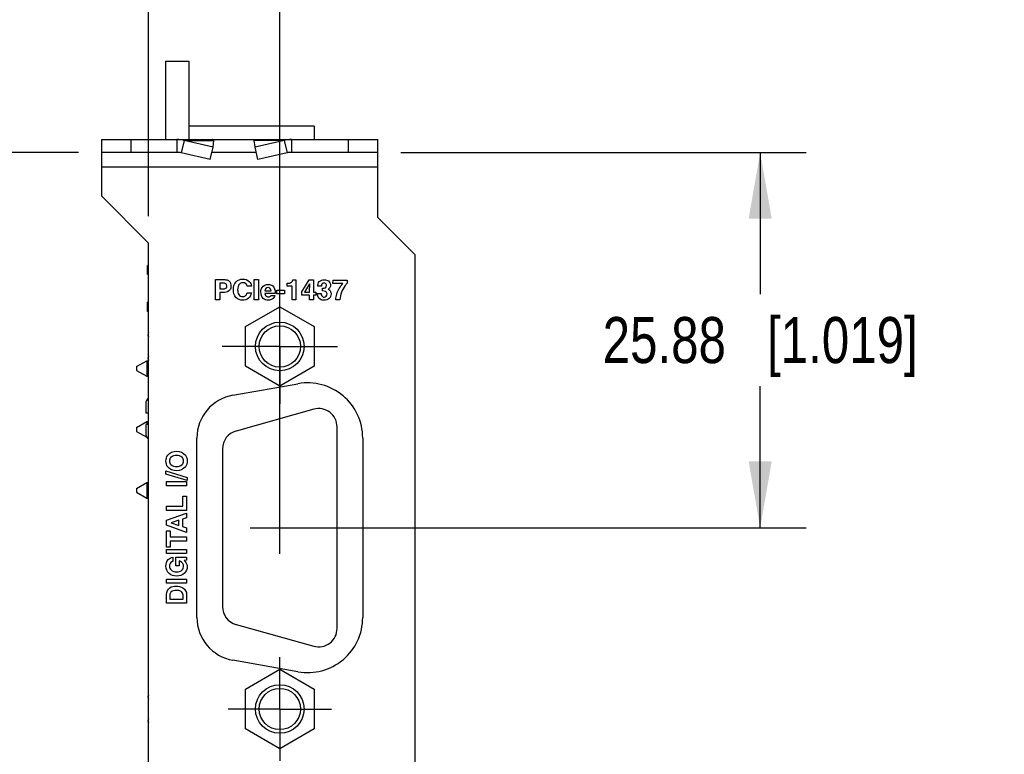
# Model space of a CAD drawing. Header units: inches. Extents: x 0 to 22, y 0 to 17.
# Tile 7 of 17: x 6.2 to 8.9, y 10.6 to 12.6. Entities that reach past the tile are written whole.
import ezdxf

# ---------------------------------------------------------------- set-up
doc = ezdxf.new("R2010")
doc.units = ezdxf.units.IN
doc.header["$LTSCALE"] = 1.21
doc.header["$MEASUREMENT"] = 0
doc.linetypes.add('CENTER', pattern=[0.6, 0.375, -0.075, 0.075, -0.075])
doc.layers.get('0').update_dxf_attribs({"linetype": 'CONTINUOUS'})
for name, color, linetype in [('02___PRT_ALL_AXES', 7, 'CONTINUOUS'), ('DEFAULT_1', 7, 'CENTER'), ('DIMENSIONS', 7, 'CONTINUOUS')]:
    doc.layers.add(name, color=color, linetype=linetype)
doc.styles.get("Standard").update_dxf_attribs({"font": 'txt', "width": 0.8})
doc.dimstyles.new('DIMSTYLE_1', dxfattribs={"dimtxt": 0.125, "dimasz": 0.18, "dimexe": 0.125, "dimexo": 0.0625, "dimgap": 0.0625, "dimtad": 0, "dimtih": 1, "dimtoh": 1, "dimzin": 0, "dimdsep": 46, "dimtxsty": 'STANDARD', "dimblk": '_FILLED', "dimblk1": '_FILLED', "dimblk2": '_FILLED', "dimcen": 0.09, "dimazin": 0, "dimtp": 0.01, "dimtm": 0.01, "dimtfac": 1, "dimtofl": 0, "dimtmove": 0, "dimatfit": 3, "dimldrblk": '_FILLED', "dimfxl": 1, "dimtolj": 1, "dimtzin": 0, "dimarcsym": 0})
doc.dimstyles.new('DIMSTYLE_2', dxfattribs={"dimtxt": 0.125, "dimasz": 0.18, "dimexe": 0.125, "dimexo": 0.0625, "dimgap": 0.0625, "dimtad": 0, "dimtih": 1, "dimtoh": 1, "dimzin": 0, "dimdsep": 46, "dimtxsty": 'STANDARD', "dimblk": '_FILLED', "dimblk1": '_FILLED', "dimblk2": '_FILLED', "dimcen": 0.09, "dimazin": 0, "dimtp": 0.01, "dimtm": 0.01, "dimtfac": 1, "dimtofl": 0, "dimtmove": 0, "dimatfit": 3, "dimldrblk": '_FILLED', "dimfxl": 1, "dimtolj": 1, "dimtzin": 0, "dimarcsym": 0})

# ---------------------------------------------------------------- blocks, each defined once
blk = doc.blocks.new('_FILLED')
at = {"color": 0, "linetype": 'BYBLOCK'}
blk.add_solid([(0, 0), (-1, 0.174), (-1, -0.174)], dxfattribs=at)
blk = doc.blocks.new('*D0')
at = {"layer": 'DIMENSIONS', "color": 2, "linetype": 'CONTINUOUS'}
for p, q in [((6.3975, 12.2594), (3.8411, 12.2594)), ((3.9661, 12.2594), (3.9661, 10.2779)), ((3.9661, 8.0464), (3.9661, 9.8404)), ((6.668, 8.0464), (3.8411, 8.0464))]:
    blk.add_line(p, q, dxfattribs=at)
at = {"layer": 'DIMENSIONS', "color": 2, "linetype": 'CONTINUOUS', "xscale": 0.18, "yscale": 0.18, "zscale": 0.18}
for p, rotation in [((3.9661, 12.2594), 90), ((3.9661, 8.0464), 270)]:
    blk.add_blockref('_FILLED', p, dxfattribs=dict(at, rotation=rotation))
at = {"layer": 'DIMENSIONS', "color": 2, "linetype": 'CONTINUOUS', "insert": (3.9161, 10.2154), "char_height": 0.125, "width": 0.7, "attachment_point": 2, "line_spacing_factor": 0.9}
blk.add_mtext('107.01\\P[4.213]', dxfattribs=at)
blk = doc.blocks.new('*D1')
at = {"layer": 'DIMENSIONS', "color": 2, "linetype": 'CONTINUOUS'}
for p, q in [((6.588, 12.0864), (6.588, 13.3824)), ((6.944, 11.1699), (6.944, 13.3824)), ((6.588, 13.2574), (6.0734, 13.2574)), ((6.944, 13.2574), (7.304, 13.2574))]:
    blk.add_line(p, q, dxfattribs=at)
at = {"layer": 'DIMENSIONS', "color": 2, "linetype": 'CONTINUOUS', "xscale": 0.18, "yscale": 0.18, "zscale": 0.18}
blk.add_blockref('_FILLED', (6.588, 13.2574), dxfattribs=at)
at = {"layer": 'DIMENSIONS', "color": 2, "linetype": 'CONTINUOUS', "xscale": 0.18, "yscale": 0.18, "zscale": 0.18, "rotation": 180}
blk.add_blockref('_FILLED', (6.944, 13.2574), dxfattribs=at)
at = {"layer": 'DIMENSIONS', "color": 2, "linetype": 'CONTINUOUS', "insert": (6.0109, 13.3199), "char_height": 0.125, "width": 1.125, "attachment_point": 3, "line_spacing_factor": 0.9}
blk.add_mtext('9.04{\\ftxt.shx;\\W1.000000;\\H0.125000; }[.356]', dxfattribs=at)
blk = doc.blocks.new('*D5')
at = {"layer": 'DIMENSIONS', "color": 2, "linetype": 'CONTINUOUS'}
for p, q in [((7.2725, 12.2594), (8.3726, 12.2594)), ((8.2476, 12.2594), (8.2476, 11.875)), ((8.2476, 11.2406), (8.2476, 11.625)), ((6.8639, 11.2406), (8.3726, 11.2406))]:
    blk.add_line(p, q, dxfattribs=at)
at = {"layer": 'DIMENSIONS', "color": 2, "linetype": 'CONTINUOUS', "xscale": 0.18, "yscale": 0.18, "zscale": 0.18}
for p, rotation in [((8.2476, 12.2594), 90), ((8.2476, 11.2406), 270)]:
    blk.add_blockref('_FILLED', p, dxfattribs=dict(at, rotation=rotation))
at = {"layer": 'DIMENSIONS', "color": 2, "linetype": 'CONTINUOUS', "insert": (8.2476, 11.8125), "char_height": 0.125, "width": 1.325, "attachment_point": 2, "line_spacing_factor": 0.9}
blk.add_mtext('25.88{\\ftxt.shx;\\W1.000000;\\H0.125000; }[1.019]', dxfattribs=at)
blk = doc.blocks.new('*D6')
at = {"layer": 'DIMENSIONS', "color": 2, "linetype": 'CONTINUOUS'}
for p, q in [((6.3975, 12.2594), (5.6581, 12.2594)), ((5.7831, 12.2594), (5.7831, 11.2337)), ((5.7831, 9.958), (5.7831, 10.7962)), ((6.7559, 9.958), (5.6581, 9.958))]:
    blk.add_line(p, q, dxfattribs=at)
at = {"layer": 'DIMENSIONS', "color": 2, "linetype": 'CONTINUOUS', "xscale": 0.18, "yscale": 0.18, "zscale": 0.18}
for p, rotation in [((5.7831, 12.2594), 90), ((5.7831, 9.958), 270)]:
    blk.add_blockref('_FILLED', p, dxfattribs=dict(at, rotation=rotation))
at = {"layer": 'DIMENSIONS', "color": 2, "linetype": 'CONTINUOUS', "insert": (5.6831, 11.1712), "char_height": 0.125, "width": 0.7, "attachment_point": 2, "line_spacing_factor": 0.9}
blk.add_mtext('58.46\\P[2.301]', dxfattribs=at)
blk = doc.blocks.new('*D7')
at = {"layer": 'DIMENSIONS', "color": 2, "linetype": 'CONTINUOUS'}
for p, q in [((6.3975, 12.2594), (4.8202, 12.2594)), ((4.9452, 12.2594), (4.9452, 10.653)), ((4.9452, 8.7966), (4.9452, 10.2155)), ((6.8145, 8.7966), (4.8202, 8.7966))]:
    blk.add_line(p, q, dxfattribs=at)
at = {"layer": 'DIMENSIONS', "color": 2, "linetype": 'CONTINUOUS', "xscale": 0.18, "yscale": 0.18, "zscale": 0.18}
for p, rotation in [((4.9452, 12.2594), 90), ((4.9452, 8.7966), 270)]:
    blk.add_blockref('_FILLED', p, dxfattribs=dict(at, rotation=rotation))
at = {"layer": 'DIMENSIONS', "color": 2, "linetype": 'CONTINUOUS', "insert": (4.8452, 10.5905), "char_height": 0.125, "width": 0.7, "attachment_point": 2, "line_spacing_factor": 0.9}
blk.add_mtext('87.96\\P[3.463]', dxfattribs=at)

msp = doc.modelspace()

# ---------------------------------------------------------------- linework, layer by layer
at = {"color": 7, "linetype": 'CONTINUOUS'}
for p, q in [((6.6341, 12.5074), (6.6341, 12.2944)), ((6.6341, 12.5074), (6.697, 12.5074)), ((6.697, 12.5074), (6.697, 12.2944)), ((7.037, 12.3303), (6.697, 12.3303)), ((7.037, 12.3303), (7.037, 12.2944)), ((6.46, 12.2944), (6.46, 12.2594)), ((6.46, 12.2944), (7.21, 12.2944)), ((6.54, 12.2944), (6.54, 12.2594)), ((6.6648, 12.2944), (6.6648, 12.2594)), ((6.684, 12.2921), (6.6761, 12.2583)), ((6.684, 12.2921), (6.7653, 12.2921)), ((6.7632, 12.2738), (6.684, 12.2921)), ((6.7632, 12.2738), (6.7653, 12.2921)), ((6.8769, 12.2738), (6.8748, 12.2921)), ((6.9561, 12.2921), (6.8748, 12.2921)), ((6.9561, 12.2921), (6.8769, 12.2738)), ((6.9561, 12.2921), (6.964, 12.2583)), ((6.9753, 12.2944), (6.9753, 12.2594)), ((7.13, 12.2594), (7.13, 12.2944)), ((7.21, 12.2594), (7.21, 12.2944)), ((6.7553, 12.24), (6.7632, 12.2738)), ((6.8847, 12.24), (6.8769, 12.2738)), ((6.585, 11.9278), (6.585, 11.9528)), ((6.588, 11.9528), (6.585, 11.9528)), ((6.588, 11.9278), (6.585, 11.9278)), ((6.585, 11.8278), (6.585, 11.8528)), ((6.588, 11.8528), (6.585, 11.8528)), ((6.8505, 11.7866), (6.944, 11.8406)), ((6.944, 11.8406), (7.0375, 11.7866)), ((6.588, 11.8278), (6.585, 11.8278)), ((6.8505, 11.6787), (6.8505, 11.7866)), ((7.0375, 11.7866), (7.0375, 11.6787)), ((6.5868, 11.7112), (6.588, 11.7124)), ((6.5868, 11.7112), (6.5868, 11.7038)), ((6.5553, 11.6781), (6.5829, 11.6939)), ((6.5553, 11.6781), (6.5553, 11.6675)), ((6.5829, 11.6939), (6.5829, 11.6517)), ((6.5829, 11.6939), (6.588, 11.6939)), ((6.5868, 11.6976), (6.5868, 11.6939)), ((6.944, 11.6247), (6.8505, 11.6787)), ((7.0375, 11.6787), (6.944, 11.6247)), ((6.5553, 11.6675), (6.5829, 11.6517)), ((6.5829, 11.6517), (6.588, 11.6517)), ((6.5868, 11.6517), (6.5868, 11.6344)), ((6.588, 11.6332), (6.5868, 11.6344)), ((6.58, 11.5775), (6.58, 11.5527)), ((6.58, 11.5527), (6.588, 11.5527)), ((6.5553, 11.5128), (6.5829, 11.5285)), ((6.58, 11.5212), (6.58, 11.4964)), ((6.588, 11.5212), (6.58, 11.5212)), ((6.5829, 11.5285), (6.5829, 11.5212)), ((6.5829, 11.5285), (6.588, 11.5285)), ((6.5553, 11.5128), (6.5553, 11.5021)), ((6.5553, 11.5021), (6.5828, 11.4864)), ((6.5553, 11.3474), (6.5829, 11.3631)), ((6.5829, 11.3631), (6.5829, 11.321)), ((6.5829, 11.3631), (6.588, 11.3631)), ((6.5868, 11.3805), (6.588, 11.3817)), ((6.5868, 11.3805), (6.5868, 11.3631)), ((6.5553, 11.3474), (6.5553, 11.3368)), ((6.5553, 11.3368), (6.5829, 11.321)), ((6.5829, 11.321), (6.588, 11.321)), ((6.5868, 11.321), (6.5868, 11.3037)), ((6.588, 11.3025), (6.5868, 11.3037)), ((6.8505, 10.8026), (6.944, 10.8566)), ((6.944, 10.8566), (7.0375, 10.8026)), ((6.8505, 10.6947), (6.8505, 10.8026)), ((7.0375, 10.8026), (7.0375, 10.6947)), ((6.944, 10.6407), (6.8505, 10.6947)), ((7.0375, 10.6947), (6.944, 10.6407))]:
    msp.add_line(p, q, dxfattribs=at)
at = {"color": 3, "linetype": 'CONTINUOUS'}
for p, q in [((6.46, 12.2594), (6.46, 12.1414)), ((6.6648, 12.2594), (6.46, 12.2594)), ((6.7553, 12.24), (6.6761, 12.2583)), ((6.88, 12.2594), (6.76, 12.2594)), ((6.964, 12.2583), (6.8847, 12.24)), ((7.21, 12.2594), (6.9753, 12.2594)), ((7.21, 12.0824), (7.21, 12.2594)), ((7.21, 12.2194), (6.46, 12.2194)), ((6.588, 12.0134), (6.46, 12.1414)), ((7.21, 12.0824), (7.31, 11.9824)), ((6.588, 7.9305), (6.588, 12.0134)), ((7.31, 11.9824), (7.31, 7.9305)), ((6.8166, 11.6005), (6.9933, 11.6316)), ((6.719, 10.9971), (6.719, 11.4841)), ((7.169, 11.4841), (7.169, 10.9971)), ((6.9933, 10.8497), (6.8166, 10.8808))]:
    msp.add_line(p, q, dxfattribs=at)
at = {"color": 40, "linetype": 'CONTINUOUS'}
for p, q in [((6.7694, 11.8594), (6.7694, 11.9142)), ((6.7694, 11.9142), (6.7945, 11.9142)), ((6.7809, 11.9048), (6.7809, 11.8887)), ((6.79, 11.9048), (6.7809, 11.9048)), ((6.8668, 11.8963), (6.8553, 11.8963)), ((6.8746, 11.8594), (6.8746, 11.9142)), ((6.8746, 11.9142), (6.8861, 11.9142)), ((6.8861, 11.9142), (6.8861, 11.8594)), ((6.9642, 11.8967), (6.9642, 11.9042)), ((6.9642, 11.9042), (6.9657, 11.9042)), ((6.9771, 11.8967), (6.9642, 11.8967)), ((6.9771, 11.8594), (6.9771, 11.8967)), ((6.979, 11.9136), (6.9877, 11.9136)), ((6.9877, 11.9136), (6.9877, 11.8594)), ((7.0034, 11.8806), (7.0233, 11.9136)), ((7.0249, 11.903), (7.0113, 11.8797)), ((7.0233, 11.9136), (7.0355, 11.9136)), ((7.0248, 11.8797), (7.025, 11.903)), ((7.0355, 11.9136), (7.0355, 11.8797)), ((7.0567, 11.8962), (7.0468, 11.8962)), ((7.0601, 11.8832), (7.0601, 11.8908)), ((7.0601, 11.8908), (7.0618, 11.8908)), ((7.0882, 11.9032), (7.0884, 11.9127)), ((7.1152, 11.9032), (7.0882, 11.9032)), ((7.0884, 11.9127), (7.1266, 11.9127)), ((7.1266, 11.9127), (7.1266, 11.9044)), ((6.7809, 11.8887), (6.7915, 11.8887)), ((6.7809, 11.8792), (6.7809, 11.8594)), ((6.794, 11.8792), (6.7809, 11.8792)), ((6.8553, 11.8782), (6.8668, 11.8782)), ((6.9313, 11.8768), (6.9034, 11.8768)), ((6.9037, 11.8838), (6.9203, 11.8838)), ((6.9198, 11.8713), (6.9308, 11.8713)), ((6.9313, 11.8787), (6.9313, 11.8768)), ((6.9355, 11.8758), (6.9355, 11.8858)), ((6.9355, 11.8858), (6.9568, 11.8858)), ((6.9568, 11.8758), (6.9355, 11.8758)), ((6.9568, 11.8858), (6.9568, 11.8758)), ((7.0034, 11.8714), (7.0034, 11.8806)), ((7.0248, 11.8714), (7.0034, 11.8714)), ((7.0113, 11.8797), (7.0248, 11.8797)), ((7.0248, 11.8594), (7.0248, 11.8714)), ((7.0355, 11.8797), (7.0415, 11.8797)), ((7.0355, 11.8714), (7.0355, 11.8594)), ((7.0415, 11.8714), (7.0355, 11.8714)), ((7.0415, 11.8797), (7.0415, 11.8714)), ((7.0459, 11.8761), (7.0564, 11.8761)), ((6.7809, 11.8594), (6.7694, 11.8594)), ((6.8861, 11.8594), (6.8746, 11.8594)), ((6.9877, 11.8594), (6.9771, 11.8594)), ((7.0355, 11.8594), (7.0248, 11.8594)), ((7.1068, 11.8594), (7.0959, 11.8594)), ((6.6349, 11.3857), (6.6349, 11.3946)), ((6.6349, 11.3946), (6.6926, 11.3773)), ((6.6926, 11.3684), (6.6349, 11.3857)), ((6.6363, 11.3545), (6.6363, 11.366)), ((6.6363, 11.366), (6.6911, 11.366)), ((6.6911, 11.366), (6.6911, 11.3545)), ((6.6926, 11.3773), (6.6926, 11.3684)), ((6.6911, 11.3545), (6.6363, 11.3545)), ((6.6812, 11.299), (6.6812, 11.3262)), ((6.6812, 11.3262), (6.6911, 11.3262)), ((6.6911, 11.3262), (6.6911, 11.2875)), ((6.6363, 11.2875), (6.6363, 11.299)), ((6.6363, 11.299), (6.6812, 11.299)), ((6.6911, 11.2875), (6.6363, 11.2875)), ((6.6363, 11.2608), (6.6911, 11.2801)), ((6.6911, 11.2801), (6.6911, 11.2677)), ((6.6363, 11.2476), (6.6363, 11.2608)), ((6.6704, 11.261), (6.6487, 11.2542)), ((6.6487, 11.254), (6.6704, 11.247)), ((6.6704, 11.247), (6.6704, 11.261)), ((6.6911, 11.2677), (6.6798, 11.2642)), ((6.6798, 11.2642), (6.6798, 11.244)), ((6.6911, 11.2281), (6.6363, 11.2476)), ((6.6363, 11.1878), (6.6363, 11.2324)), ((6.6363, 11.2324), (6.646, 11.2324)), ((6.646, 11.2324), (6.646, 11.2158)), ((6.6798, 11.244), (6.6911, 11.2402)), ((6.6911, 11.2402), (6.6911, 11.2281)), ((6.646, 11.2158), (6.6911, 11.2158)), ((6.646, 11.2044), (6.646, 11.1878)), ((6.6911, 11.2044), (6.646, 11.2044)), ((6.6911, 11.2158), (6.6911, 11.2044)), ((6.646, 11.1878), (6.6363, 11.1878)), ((6.6363, 11.1704), (6.6363, 11.1819)), ((6.6363, 11.1819), (6.6911, 11.1819)), ((6.6911, 11.1704), (6.6363, 11.1704)), ((6.6911, 11.1819), (6.6911, 11.1704)), ((6.6534, 11.1603), (6.6534, 11.1488)), ((6.6616, 11.1376), (6.6616, 11.1605)), ((6.6616, 11.1605), (6.6911, 11.1605)), ((6.6708, 11.1504), (6.6708, 11.1376)), ((6.6911, 11.1529), (6.6843, 11.1517)), ((6.6911, 11.1605), (6.6911, 11.1529)), ((6.6708, 11.1376), (6.6616, 11.1376)), ((6.6363, 11.0898), (6.6363, 11.1012)), ((6.6363, 11.1012), (6.6911, 11.1012)), ((6.6911, 11.0898), (6.6363, 11.0898)), ((6.6911, 11.1012), (6.6911, 11.0898)), ((6.6363, 11.0355), (6.6363, 11.0597)), ((6.6911, 11.0355), (6.6363, 11.0355)), ((6.6458, 11.0577), (6.6458, 11.0467)), ((6.6458, 11.0467), (6.6817, 11.0467)), ((6.6817, 11.0467), (6.6817, 11.0579)), ((6.6911, 11.0593), (6.6911, 11.0355))]:
    msp.add_line(p, q, dxfattribs=at)
at = {"color": 7, "linetype": 'CONTINUOUS'}
for centre, radius in [((6.944, 11.7326), 0.066), ((6.944, 11.7326), 0.056), ((6.944, 10.7486), 0.066), ((6.944, 10.7486), 0.056)]:
    msp.add_circle(centre, radius, dxfattribs=at)
for centre, radius, start, end in [((6.6647, 12.2159), 0.0785, 75.8426, 89.9777), ((6.9753, 12.2159), 0.0785, 90.0223, 104.1574), ((6.5962, 11.7646), 0.01, 145.8617, 214.8516), ((6.5962, 11.7006), 0.01, 145.1484, 214.1383), ((6.5997, 11.5775), 0.0197, 126.5914, 180), ((6.5997, 11.4964), 0.0197, 180, 233.4086), ((6.5962, 10.7806), 0.01, 145.8617, 214.8516), ((6.5962, 10.7166), 0.01, 145.1484, 214.1383)]:
    msp.add_arc(centre, radius, start, end, dxfattribs=at)
at = {"color": 3, "linetype": 'CONTINUOUS'}
for centre, radius, start, end in [((6.6648, 12.2049), 0.0545, 77.9926, 89.992), ((6.9753, 12.2049), 0.0545, 90.008, 102.0074), ((7.0193, 11.4841), 0.1497, 0, 100), ((6.8372, 11.4841), 0.1181, 100, 180), ((6.8372, 10.9971), 0.1181, 180, 260), ((7.0193, 10.9971), 0.1497, 260, 360)]:
    msp.add_arc(centre, radius, start, end, dxfattribs=at)
at = {"color": 7, "linetype": 'CONTINUOUS'}
for points in [[(6.7653, 12.2921), (6.7649, 12.2924), (6.7641, 12.2931), (6.7628, 12.2939), (6.7614, 12.2943), (6.7605, 12.2944), (6.76, 12.2944)], [(6.8748, 12.2921), (6.8752, 12.2924), (6.876, 12.2931), (6.8773, 12.2939), (6.8787, 12.2943), (6.8796, 12.2944), (6.88, 12.2944)]]:
    msp.add_open_spline(points, degree=3, knots=[0, 0, 0, 0, 0.275973, 0.530406, 0.769315, 1, 1, 1, 1], dxfattribs=at)
at = {"color": 40, "linetype": 'CONTINUOUS'}
for points, knots in [([(6.8, 11.8972), (6.8, 11.8993), (6.7982, 11.9046), (6.7926, 11.9048), (6.79, 11.9048)], [0, 0, 0, 0, 0.441637, 1, 1, 1, 1]), ([(6.7915, 11.8887), (6.7942, 11.8887), (6.7997, 11.8905), (6.8, 11.8954), (6.8, 11.8972)], [0, 0, 0, 0, 0.607452, 1, 1, 1, 1]), ([(6.8115, 11.8967), (6.8115, 11.893), (6.8091, 11.8835), (6.7993, 11.8792), (6.794, 11.8792)], [0, 0, 0, 0, 0.411523, 1, 1, 1, 1]), ([(6.7945, 11.9142), (6.7989, 11.9142), (6.8088, 11.9111), (6.8115, 11.9012), (6.8115, 11.8967)], [0, 0, 0, 0, 0.495712, 1, 1, 1, 1]), ([(6.818, 11.8867), (6.818, 11.8944), (6.8216, 11.91), (6.8367, 11.9157), (6.8431, 11.9157)], [0, 0, 0, 0, 0.541886, 1, 1, 1, 1]), ([(6.8432, 11.9057), (6.84, 11.9057), (6.8311, 11.9018), (6.8296, 11.892), (6.8296, 11.8866)], [0, 0, 0, 0, 0.37402, 1, 1, 1, 1]), ([(6.8431, 11.9157), (6.8495, 11.9157), (6.8614, 11.912), (6.8664, 11.9009), (6.8668, 11.8963)], [0, 0, 0, 0, 0.574774, 1, 1, 1, 1]), ([(6.8553, 11.8963), (6.8547, 11.8984), (6.8528, 11.904), (6.8465, 11.9057), (6.8432, 11.9057)], [0, 0, 0, 0, 0.400097, 1, 1, 1, 1]), ([(6.8927, 11.8806), (6.8927, 11.8847), (6.8946, 11.8957), (6.9061, 11.9011), (6.9122, 11.9011)], [0, 0, 0, 0, 0.403561, 1, 1, 1, 1]), ([(6.9121, 11.8923), (6.91, 11.8923), (6.9052, 11.8907), (6.904, 11.886), (6.9037, 11.8838)], [0, 0, 0, 0, 0.480774, 1, 1, 1, 1]), ([(6.9203, 11.8838), (6.9201, 11.8862), (6.9184, 11.8909), (6.9139, 11.8923), (6.9121, 11.8923)], [0, 0, 0, 0, 0.574208, 1, 1, 1, 1]), ([(6.9122, 11.9011), (6.9166, 11.9011), (6.9284, 11.8978), (6.9313, 11.8852), (6.9313, 11.8787)], [0, 0, 0, 0, 0.406998, 1, 1, 1, 1]), ([(6.9657, 11.9042), (6.9693, 11.9042), (6.9761, 11.9053), (6.9788, 11.9113), (6.979, 11.9136)], [0, 0, 0, 0, 0.614496, 1, 1, 1, 1]), ([(7.0468, 11.8962), (7.0468, 11.9006), (7.0496, 11.9109), (7.06, 11.9136), (7.0648, 11.9136)], [0, 0, 0, 0, 0.479163, 1, 1, 1, 1]), ([(7.0641, 11.9051), (7.0616, 11.9051), (7.0569, 11.9025), (7.0567, 11.898), (7.0567, 11.8962)], [0, 0, 0, 0, 0.586642, 1, 1, 1, 1]), ([(7.0618, 11.8908), (7.0637, 11.8908), (7.0685, 11.8908), (7.0709, 11.8957), (7.0709, 11.8981)], [0, 0, 0, 0, 0.450501, 1, 1, 1, 1]), ([(7.0709, 11.8981), (7.0709, 11.8988), (7.0706, 11.9022), (7.0668, 11.9051), (7.0641, 11.9051)], [0, 0, 0, 0, 0.189753, 1, 1, 1, 1]), ([(7.0648, 11.9136), (7.0686, 11.9136), (7.0775, 11.9118), (7.0815, 11.9029), (7.0815, 11.8985)], [0, 0, 0, 0, 0.468489, 1, 1, 1, 1]), ([(7.0815, 11.8985), (7.0815, 11.8972), (7.081, 11.893), (7.0777, 11.8894), (7.075, 11.8882)], [0, 0, 0, 0, 0.299733, 1, 1, 1, 1]), ([(7.0959, 11.8594), (7.0961, 11.8646), (7.0993, 11.8806), (7.1077, 11.8952), (7.1152, 11.9032)], [0, 0, 0, 0, 0.321093, 1, 1, 1, 1]), ([(7.1266, 11.9044), (7.1248, 11.9025), (7.1142, 11.8898), (7.1076, 11.8733), (7.1068, 11.8594)], [0, 0, 0, 0, 0.16096, 1, 1, 1, 1]), ([(6.843, 11.858), (6.8365, 11.858), (6.8213, 11.8635), (6.818, 11.8792), (6.818, 11.8867)], [0, 0, 0, 0, 0.461886, 1, 1, 1, 1]), ([(6.8296, 11.8866), (6.8296, 11.8821), (6.8305, 11.873), (6.8393, 11.8679), (6.8432, 11.8679)], [0, 0, 0, 0, 0.530798, 1, 1, 1, 1]), ([(6.8668, 11.8782), (6.8658, 11.8728), (6.8608, 11.8615), (6.8487, 11.858), (6.843, 11.858)], [0, 0, 0, 0, 0.489461, 1, 1, 1, 1]), ([(6.8432, 11.8679), (6.846, 11.8679), (6.8521, 11.8696), (6.8548, 11.8753), (6.8553, 11.8782)], [0, 0, 0, 0, 0.488637, 1, 1, 1, 1]), ([(6.913, 11.8584), (6.9079, 11.8584), (6.8953, 11.8614), (6.8927, 11.8745), (6.8927, 11.8806)], [0, 0, 0, 0, 0.453501, 1, 1, 1, 1]), ([(6.9034, 11.8768), (6.9036, 11.8747), (6.9043, 11.8693), (6.91, 11.8669), (6.913, 11.8669)], [0, 0, 0, 0, 0.418977, 1, 1, 1, 1]), ([(6.9308, 11.8713), (6.9297, 11.8673), (6.9247, 11.8602), (6.9166, 11.8584), (6.913, 11.8584)], [0, 0, 0, 0, 0.536348, 1, 1, 1, 1]), ([(7.0648, 11.858), (7.0609, 11.858), (7.0505, 11.8594), (7.0459, 11.8704), (7.0459, 11.8761)], [0, 0, 0, 0, 0.404999, 1, 1, 1, 1]), ([(7.0563, 11.876), (7.0563, 11.874), (7.0568, 11.8692), (7.0617, 11.8665), (7.0642, 11.8665)], [0, 0, 0, 0, 0.439831, 1, 1, 1, 1]), ([(7.0722, 11.8755), (7.0722, 11.8781), (7.0685, 11.8836), (7.0628, 11.8832), (7.0601, 11.8832)], [0, 0, 0, 0, 0.495489, 1, 1, 1, 1]), ([(7.0642, 11.8665), (7.0662, 11.8665), (7.0709, 11.8682), (7.0722, 11.8731), (7.0722, 11.8755)], [0, 0, 0, 0, 0.457615, 1, 1, 1, 1]), ([(7.0832, 11.8755), (7.0832, 11.8709), (7.0795, 11.861), (7.0695, 11.858), (7.0648, 11.858)], [0, 0, 0, 0, 0.489043, 1, 1, 1, 1]), ([(7.075, 11.888), (7.0758, 11.8878), (7.0805, 11.8858), (7.0832, 11.8799), (7.0832, 11.8755)], [0, 0, 0, 0, 0.146759, 1, 1, 1, 1]), ([(6.6349, 11.4218), (6.6349, 11.4273), (6.6386, 11.4426), (6.655, 11.4481), (6.6637, 11.4481)], [0, 0, 0, 0, 0.387318, 1, 1, 1, 1]), ([(6.6637, 11.4367), (6.6583, 11.4367), (6.6481, 11.4347), (6.6446, 11.4253), (6.6446, 11.4218)], [0, 0, 0, 0, 0.606596, 1, 1, 1, 1]), ([(6.6637, 11.4481), (6.6725, 11.4481), (6.6889, 11.4426), (6.6926, 11.4273), (6.6926, 11.4218)], [0, 0, 0, 0, 0.612591, 1, 1, 1, 1]), ([(6.6829, 11.4218), (6.6829, 11.4253), (6.6793, 11.4347), (6.6691, 11.4367), (6.6637, 11.4367)], [0, 0, 0, 0, 0.393516, 1, 1, 1, 1]), ([(6.6637, 11.3955), (6.655, 11.3955), (6.6386, 11.401), (6.6349, 11.4163), (6.6349, 11.4218)], [0, 0, 0, 0, 0.612762, 1, 1, 1, 1]), ([(6.6446, 11.4218), (6.6446, 11.4183), (6.6481, 11.4089), (6.6583, 11.4069), (6.6637, 11.4069)], [0, 0, 0, 0, 0.393279, 1, 1, 1, 1]), ([(6.6926, 11.4218), (6.6926, 11.4163), (6.6889, 11.401), (6.6725, 11.3955), (6.6637, 11.3955)], [0, 0, 0, 0, 0.387329, 1, 1, 1, 1]), ([(6.6637, 11.4069), (6.6691, 11.4069), (6.6793, 11.4089), (6.6829, 11.4183), (6.6829, 11.4218)], [0, 0, 0, 0, 0.606608, 1, 1, 1, 1]), ([(6.6349, 11.1362), (6.6349, 11.1426), (6.6381, 11.1544), (6.6489, 11.1599), (6.6534, 11.1603)], [0, 0, 0, 0, 0.587713, 1, 1, 1, 1]), ([(6.6534, 11.1488), (6.6526, 11.1488), (6.6476, 11.1468), (6.6444, 11.1412), (6.6444, 11.1369)], [0, 0, 0, 0, 0.156367, 1, 1, 1, 1]), ([(6.6829, 11.1371), (6.6829, 11.138), (6.6822, 11.1442), (6.676, 11.1493), (6.6708, 11.1504)], [0, 0, 0, 0, 0.15215, 1, 1, 1, 1]), ([(6.6843, 11.1517), (6.6852, 11.1509), (6.6901, 11.1468), (6.6926, 11.1399), (6.6926, 11.1346)], [0, 0, 0, 0, 0.190592, 1, 1, 1, 1]), ([(6.6639, 11.1095), (6.6568, 11.1095), (6.6411, 11.1132), (6.6349, 11.1289), (6.6349, 11.1362)], [0, 0, 0, 0, 0.488256, 1, 1, 1, 1]), ([(6.6444, 11.1369), (6.6444, 11.1329), (6.6483, 11.1231), (6.6588, 11.1211), (6.664, 11.1211)], [0, 0, 0, 0, 0.427662, 1, 1, 1, 1]), ([(6.6926, 11.1346), (6.6926, 11.1283), (6.6869, 11.1135), (6.6715, 11.1095), (6.6639, 11.1095)], [0, 0, 0, 0, 0.453035, 1, 1, 1, 1]), ([(6.664, 11.1211), (6.6693, 11.1211), (6.68, 11.1232), (6.6829, 11.1332), (6.6829, 11.1371)], [0, 0, 0, 0, 0.578797, 1, 1, 1, 1]), ([(6.6363, 11.0597), (6.6363, 11.0665), (6.643, 11.0802), (6.6566, 11.082), (6.6624, 11.082)], [0, 0, 0, 0, 0.537052, 1, 1, 1, 1]), ([(6.6633, 11.0703), (6.6581, 11.0703), (6.6482, 11.0694), (6.6458, 11.0606), (6.6458, 11.0577)], [0, 0, 0, 0, 0.643869, 1, 1, 1, 1]), ([(6.6624, 11.082), (6.6689, 11.082), (6.6831, 11.0802), (6.6911, 11.0661), (6.6911, 11.0593)], [0, 0, 0, 0, 0.482616, 1, 1, 1, 1]), ([(6.6817, 11.0579), (6.6817, 11.0617), (6.6762, 11.0698), (6.6676, 11.0703), (6.6633, 11.0703)], [0, 0, 0, 0, 0.467942, 1, 1, 1, 1])]:
    msp.add_open_spline(points, degree=3, knots=knots, dxfattribs=at)
msp.add_open_spline([(6.913, 11.8669), (6.9157, 11.8669), (6.9191, 11.8687), (6.9198, 11.8713)], degree=3, dxfattribs=at)
at = {"layer": '02___PRT_ALL_AXES', "color": 7, "linetype": 'CENTER'}
for p, q in [((6.944, 11.7326), (6.944, 11.8888)), ((6.944, 11.7326), (6.7879, 11.7326)), ((6.944, 11.7326), (6.944, 11.5765)), ((6.944, 11.7326), (7.1002, 11.7326)), ((6.944, 10.7486), (6.944, 10.8892)), ((6.944, 10.7486), (6.8035, 10.7486)), ((6.944, 10.7486), (7.0846, 10.7486)), ((6.944, 10.7486), (6.944, 10.6081))]:
    msp.add_line(p, q, dxfattribs=at)
at = {"layer": '02___PRT_ALL_AXES', "color": 7, "linetype": 'CONTINUOUS'}
for p, q in [((7.0361, 11.5621), (6.8251, 11.5031)), ((7.0995, 10.9673), (7.0995, 11.514)), ((6.7885, 11.455), (6.7885, 11.0263)), ((6.8251, 10.9781), (7.0361, 10.9191))]:
    msp.add_line(p, q, dxfattribs=at)
for centre, start, end in [((7.0495, 11.514), 0, 105.6221), ((6.8385, 11.455), 105.6221, 180), ((6.8385, 11.0263), 180, 254.3779), ((7.0495, 10.9673), 254.3779, 360)]:
    msp.add_arc(centre, 0.05, start, end, dxfattribs=at)
at = {"layer": 'DEFAULT_1', "color": 7, "linetype": 'CENTER'}
for q in [(6.944, 11.8577), (6.8189, 11.7326), (6.944, 11.6075), (7.0691, 11.7326)]:
    msp.add_line((6.944, 11.7326), q, dxfattribs=at)

# ---------------------------------------------------------------- dimensions: what is measured, and where the dimension line sits
at = {"layer": 'DIMENSIONS', "color": 2, "linetype": 'CONTINUOUS'}
dim = msp.add_linear_dim(base=(6.944, 13.2574), p1=(6.588, 12.0239), p2=(6.944, 11.1074), text='<>\\P[]', dimstyle='DIMSTYLE_1', dxfattribs=at)
dim.commit()
dim.dimension.update_dxf_attribs({"geometry": '*D1', "text_midpoint": (5.4484, 13.2574), "dimtype": 160})
for base, p1, p2, angle, dimstyle, picture, middle in [((3.9661, 12.2594), (6.7305, 8.0464), (6.46, 12.2594), 90, 'DIMSTYLE_1', '*D0', (3.9661, 10.0592)), ((4.9452, 8.7966), (6.46, 12.2594), (6.877, 8.7966), 270, 'DIMSTYLE_2', '*D7', (4.9452, 10.4343)), ((5.7831, 9.958), (6.46, 12.2594), (6.8184, 9.958), 270, 'DIMSTYLE_2', '*D6', (5.7831, 11.015)), ((8.2476, 11.2406), (7.21, 12.2594), (6.8014, 11.2406), 270, 'DIMSTYLE_1', '*D5', (8.2476, 11.75))]:
    dim = msp.add_linear_dim(base=base, p1=p1, p2=p2, angle=angle, text='<>\\P[]', dimstyle=dimstyle, dxfattribs=at)
    dim.commit()
    dim.dimension.update_dxf_attribs({"geometry": picture, "text_midpoint": middle, "dimtype": 160})

doc.saveas('drawing.dxf')
